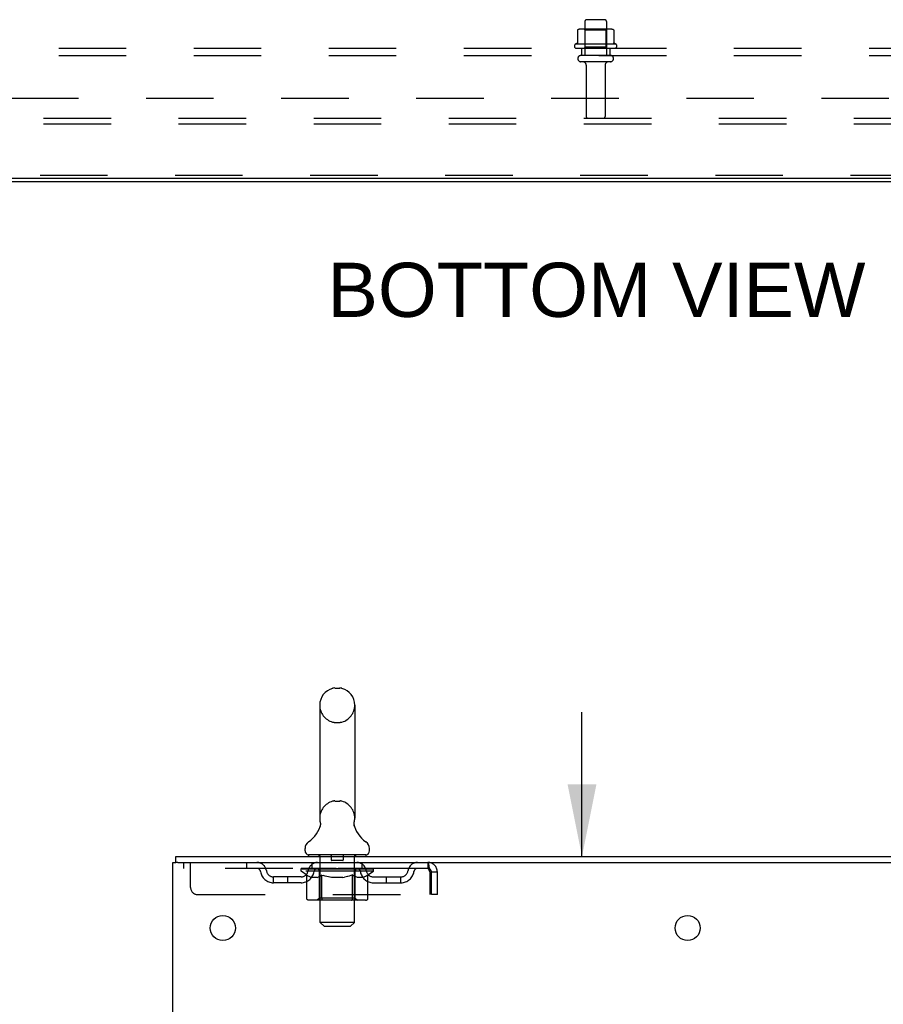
# Model space of a CAD drawing. Header units: inches. Extents: x 0 to 215, y 0 to 139.
# Tile 91 of 103: x 21 to 36, y 92 to 110. Entities that reach past the tile are written whole.
import ezdxf

# ---------------------------------------------------------------- set-up
doc = ezdxf.new("R2010")
doc.units = ezdxf.units.IN
doc.header["$LTSCALE"] = 11.804375
doc.header["$MEASUREMENT"] = 0
doc.linetypes.add('HIDDEN', pattern=[0.2, 0.1, -0.1])
doc.layers.get('0').update_dxf_attribs({"linetype": 'CONTINUOUS'})
for name, color, linetype in [('DEFAULT_2', 8, 'HIDDEN'), ('DIMENSIONS', 7, 'CONTINUOUS'), ('SUBPANEL', 7, 'CONTINUOUS')]:
    doc.layers.add(name, color=color, linetype=linetype)
doc.styles.get("Standard").update_dxf_attribs({"font": 'arial.ttf'})
doc.dimstyles.new('DIMSTYLE_1', dxfattribs={"dimtxt": 0.946875, "dimasz": 1.2625, "dimexe": 0.09, "dimexo": 0.07, "dimgap": 0.0375, "dimtad": 0, "dimtih": 1, "dimtoh": 1, "dimzin": 4, "dimdsep": 46, "dimtxsty": 'Standard', "dimblk": '_FILLED', "dimblk1": '_FILLED', "dimblk2": '_FILLED', "dimcen": 0.09, "dimadec": 3, "dimazin": 1, "dimtfac": 1, "dimtdec": 3, "dimtofl": 0, "dimtmove": 0, "dimatfit": 3, "dimldrblk": '_FILLED', "dimfxl": 0, "dimtolj": 1, "dimtzin": 4, "dimarcsym": 0})

# ---------------------------------------------------------------- blocks, each defined once
blk = doc.blocks.new('_FILLED')
at = {"color": 0, "linetype": 'ByBlock'}
blk.add_solid([(0, 0), (-1, 0.2), (-1, -0.2)], dxfattribs=at)
blk = doc.blocks.new('*D13')
at = {"layer": 'DIMENSIONS', "color": 2, "linetype": 'Continuous'}
for p, q in [((23.245, 32.602), (20.72, 32.602)), ((25.37, 32.602), (27.948, 32.602))]:
    blk.add_line(p, q, dxfattribs=at)
at = {"layer": 'DIMENSIONS', "color": 2, "linetype": 'Continuous', "xscale": 1.2625, "yscale": 1.2625, "zscale": 1.2625}
blk.add_blockref('_FILLED', (23.245, 32.602), dxfattribs=at)
at = {"layer": 'DIMENSIONS', "color": 2, "linetype": 'Continuous', "xscale": 1.2625, "yscale": 1.2625, "zscale": 1.2625, "rotation": 180}
blk.add_blockref('_FILLED', (25.37, 32.602), dxfattribs=at)
at = {"layer": 'DIMENSIONS', "color": 2, "linetype": 'Continuous', "insert": (28.421, 33.076), "char_height": 0.9469, "width": 2.57311, "attachment_point": 1, "line_spacing_factor": 0.9}
blk.add_mtext('2.13', dxfattribs=at)
blk = doc.blocks.new('*D17')
at = {"layer": 'DIMENSIONS', "color": 2, "linetype": 'Continuous'}
for p, q in [((30.398, 95.001), (30.398, 97.526)), ((30.398, 91.626), (30.398, 88.557)), ((30.398, 88.557), (31.503, 88.557))]:
    blk.add_line(p, q, dxfattribs=at)
at = {"layer": 'DIMENSIONS', "color": 2, "linetype": 'Continuous', "xscale": 1.2625, "yscale": 1.2625, "zscale": 1.2625}
for p, rotation in [((30.398, 95.001), 270), ((30.398, 91.626), 90)]:
    blk.add_blockref('_FILLED', p, dxfattribs=dict(at, rotation=rotation))
at = {"layer": 'DIMENSIONS', "color": 2, "linetype": 'Continuous', "insert": (31.977, 89.031), "char_height": 0.9469, "width": 2.57311, "attachment_point": 1, "line_spacing_factor": 0.9}
blk.add_mtext('3.38', dxfattribs=at)

msp = doc.modelspace()

# ---------------------------------------------------------------- linework, layer by layer
at = {"color": 3, "linetype": 'Continuous'}
for p, q in [((50.65, 106.853), (10.624, 106.853)), ((23.245, 9.105), (23.245, 94.897)), ((23.245, 94.897), (23.301, 94.897)), ((23.297, 95.001), (40.998, 95.001)), ((23.335, 94.897), (40.998, 94.897))]:
    msp.add_line(p, q, dxfattribs=at)
at = {"color": 7, "linetype": 'Continuous'}
for p, q in [((18.012, 106.801), (43.262, 106.801)), ((26.076, 97.946), (26.164, 97.946)), ((25.814, 97.646), (25.814, 95.671)), ((26.426, 97.646), (26.426, 95.671)), ((26.414, 95.577), (26.415, 95.582)), ((26.414, 95.572), (26.414, 95.577)), ((26.414, 95.567), (26.414, 95.572)), ((26.414, 95.562), (26.414, 95.567)), ((26.414, 95.557), (26.414, 95.562)), ((26.415, 95.552), (26.414, 95.557)), ((26.415, 95.587), (26.416, 95.592)), ((26.415, 95.582), (26.415, 95.587)), ((26.415, 95.547), (26.415, 95.553)), ((26.416, 95.543), (26.415, 95.548)), ((26.417, 95.538), (26.416, 95.543)), ((26.417, 95.597), (26.418, 95.601)), ((26.418, 95.534), (26.417, 95.538)), ((25.82, 95.528), (25.818, 95.524)), ((25.557, 95.1), (25.557, 95.139)), ((25.62, 95.031), (25.62, 95.001)), ((26.62, 95.031), (25.62, 95.031)), ((26.62, 95.031), (26.62, 95.001)), ((26.682, 95.1), (26.682, 95.139)), ((23.297, 94.897), (23.297, 95.001)), ((23.335, 94.897), (23.301, 94.897))]:
    msp.add_line(p, q, dxfattribs=at)
for points in [[(25.822, 95.601), (25.823, 95.597), (25.824, 95.592), (25.824, 95.587), (25.825, 95.582), (25.825, 95.577), (25.826, 95.572), (25.826, 95.568), (25.826, 95.563), (25.825, 95.558), (25.825, 95.553), (25.824, 95.548), (25.823, 95.543), (25.822, 95.538), (25.821, 95.533), (25.82, 95.528)], [(26.416, 95.592), (26.417, 95.597), (26.418, 95.601)]]:
    msp.add_lwpolyline(points, dxfattribs=at)
at = {"color": 3, "linetype": 'Continuous'}
for centre in [(24.12, 93.751), (32.245, 93.751)]:
    msp.add_circle(centre, 0.219, dxfattribs=at)
at = {"color": 7, "linetype": 'Continuous'}
for centre, radius, start, end in [((26.12, 97.646), 0.306, 105.6303, 180), ((26.076, 97.803), 0.144, 90, 105.6303), ((26.164, 97.803), 0.144, 74.3697, 90), ((26.12, 97.646), 0.306, 0, 74.3697), ((25.322, 95.688), 0.523, 304.6624, 347.2389), ((26.12, 95.671), 0.306, 180, 193.2053), ((26.918, 95.688), 0.523, 192.7611, 235.3376), ((26.12, 95.671), 0.306, 346.7947, 360), ((25.701, 95.139), 0.144, 124.6624, 180), ((26.539, 95.139), 0.144, 360, 55.3376), ((25.626, 95.1), 0.069, 180, 265), ((26.613, 95.1), 0.069, 275, 360)]:
    msp.add_arc(centre, radius, start, end, dxfattribs=at)
at = {"layer": 'DEFAULT_2', "color": 8, "linetype": 'HIDDEN'}
for p, q in [((30.45, 109.6), (30.45, 109.005)), ((30.795, 109.63), (30.48, 109.63)), ((30.825, 109.6), (30.825, 109.005)), ((30.318, 109.444), (30.318, 109.226)), ((30.893, 109.466), (30.381, 109.466)), ((30.454, 109.446), (30.434, 109.466)), ((30.821, 109.446), (30.454, 109.446)), ((30.454, 109.15), (30.454, 109.446)), ((30.821, 109.446), (30.841, 109.466)), ((30.821, 109.15), (30.821, 109.446)), ((30.956, 109.444), (30.956, 109.226)), ((30.993, 109.2), (30.281, 109.2)), ((30.303, 109.13), (30.971, 109.13)), ((30.454, 109.15), (30.434, 109.13)), ((30.821, 109.15), (30.454, 109.15)), ((30.821, 109.15), (30.841, 109.13)), ((30.895, 109.005), (30.38, 109.005)), ((30.895, 108.895), (30.38, 108.895)), ((30.472, 108.832), (30.472, 107.935)), ((30.802, 108.832), (30.802, 107.935)), ((48.137, 107.905), (13.137, 107.905)), ((48.137, 107.801), (13.137, 107.801)), ((48.075, 106.905), (13.2, 106.905)), ((26.076, 97.346), (26.164, 97.346)), ((26.076, 95.971), (26.164, 95.971)), ((25.8, 95.031), (25.8, 95.001)), ((26.015, 95.021), (26.015, 94.941)), ((26.225, 95.021), (26.225, 94.941)), ((26.44, 95.031), (26.44, 95.001)), ((23.432, 94.897), (23.432, 94.793)), ((23.557, 94.459), (23.557, 94.897)), ((24.532, 94.897), (24.532, 94.793)), ((25.682, 94.793), (25.682, 94.897)), ((25.82, 93.85), (25.82, 95.001)), ((26.215, 94.931), (26.025, 94.931)), ((26.42, 93.85), (26.42, 95.001)), ((26.557, 94.793), (26.557, 94.897)), ((27.703, 94.897), (27.703, 94.793)), ((27.703, 94.793), (23.432, 94.793)), ((25.487, 94.746), (25.487, 94.793)), ((25.586, 94.677), (25.487, 94.746)), ((26.753, 94.746), (25.487, 94.746)), ((25.496, 94.786), (25.496, 94.793)), ((25.505, 94.783), (25.505, 94.786)), ((25.505, 94.783), (26.735, 94.783)), ((25.514, 94.783), (25.514, 94.786)), ((25.515, 94.783), (25.515, 94.786)), ((25.525, 94.786), (25.525, 94.793)), ((25.541, 94.783), (25.541, 94.786)), ((25.543, 94.783), (25.543, 94.786)), ((25.571, 94.786), (25.571, 94.793)), ((25.586, 94.783), (25.586, 94.786)), ((25.586, 94.272), (25.586, 94.677)), ((25.586, 94.677), (25.6, 94.667)), ((25.589, 94.783), (25.589, 94.786)), ((25.793, 94.786), (25.592, 94.786)), ((25.635, 94.786), (25.635, 94.793)), ((25.636, 94.783), (25.636, 94.786)), ((25.637, 94.783), (25.637, 94.786)), ((25.64, 94.783), (25.64, 94.786)), ((25.647, 94.783), (25.647, 94.786)), ((25.647, 94.783), (25.647, 94.786)), ((25.65, 94.783), (25.65, 94.786)), ((25.654, 94.783), (25.654, 94.787)), ((25.658, 94.783), (25.658, 94.786)), ((25.672, 94.783), (25.672, 94.786)), ((25.69, 94.783), (25.69, 94.786)), ((25.691, 94.783), (25.691, 94.789)), ((25.711, 94.783), (25.711, 94.786)), ((25.711, 94.783), (25.711, 94.786)), ((25.713, 94.786), (25.713, 94.793)), ((25.722, 94.783), (25.722, 94.786)), ((25.727, 94.783), (25.727, 94.786)), ((25.736, 94.783), (25.736, 94.786)), ((25.747, 94.783), (25.747, 94.79)), ((25.763, 94.783), (25.763, 94.786)), ((25.766, 94.783), (25.766, 94.786)), ((25.793, 94.783), (25.793, 94.786)), ((25.86, 94.786), (25.798, 94.786)), ((25.803, 94.786), (25.803, 94.793)), ((25.807, 94.274), (25.807, 94.743)), ((25.81, 94.783), (25.81, 94.786)), ((25.815, 94.783), (25.815, 94.786)), ((25.821, 94.783), (25.821, 94.791)), ((25.825, 94.783), (25.825, 94.786)), ((25.836, 94.783), (25.836, 94.786)), ((25.853, 94.677), (25.839, 94.667)), ((25.853, 94.272), (25.853, 94.677)), ((25.853, 94.677), (25.882, 94.667)), ((25.86, 94.783), (25.86, 94.786)), ((25.935, 94.786), (25.876, 94.786)), ((25.896, 94.783), (25.896, 94.786)), ((25.903, 94.786), (25.903, 94.793)), ((25.907, 94.783), (25.907, 94.786)), ((25.909, 94.783), (25.909, 94.792)), ((25.912, 94.783), (25.912, 94.786)), ((25.919, 94.783), (25.919, 94.786)), ((25.935, 94.783), (25.935, 94.786)), ((26.015, 94.786), (25.961, 94.786)), ((25.974, 94.783), (25.974, 94.786)), ((26.005, 94.786), (26.12, 94.793)), ((26.01, 94.786), (26.01, 94.793)), ((26.01, 94.786), (26.01, 94.793)), ((26.01, 94.793), (26.01, 94.793)), ((26.01, 94.783), (26.01, 94.786)), ((26.014, 94.783), (26.014, 94.786)), ((26.015, 94.783), (26.015, 94.786)), ((26.016, 94.783), (26.016, 94.786)), ((26.099, 94.786), (26.051, 94.786)), ((26.056, 94.783), (26.056, 94.786)), ((26.099, 94.783), (26.099, 94.786)), ((26.117, 94.786), (26.117, 94.786)), ((26.117, 94.783), (26.117, 94.786)), ((26.117, 94.783), (26.117, 94.786)), ((26.12, 94.786), (26.12, 94.793)), ((26.12, 94.793), (26.234, 94.786)), ((26.122, 94.783), (26.122, 94.786)), ((26.122, 94.786), (26.123, 94.786)), ((26.123, 94.783), (26.123, 94.786)), ((26.141, 94.783), (26.141, 94.786)), ((26.141, 94.786), (26.189, 94.786)), ((26.183, 94.783), (26.183, 94.786)), ((26.224, 94.783), (26.224, 94.786)), ((26.224, 94.783), (26.224, 94.786)), ((26.224, 94.786), (26.279, 94.786)), ((26.225, 94.783), (26.225, 94.786)), ((26.229, 94.786), (26.229, 94.793)), ((26.229, 94.793), (26.23, 94.793)), ((26.229, 94.783), (26.229, 94.786)), ((26.23, 94.786), (26.23, 94.793)), ((26.266, 94.783), (26.266, 94.786)), ((26.305, 94.783), (26.305, 94.786)), ((26.305, 94.786), (26.364, 94.786)), ((26.32, 94.783), (26.32, 94.786)), ((26.328, 94.783), (26.328, 94.786)), ((26.33, 94.783), (26.33, 94.792)), ((26.333, 94.783), (26.333, 94.786)), ((26.336, 94.786), (26.336, 94.793)), ((26.344, 94.783), (26.344, 94.786)), ((26.389, 94.678), (26.359, 94.668)), ((26.38, 94.783), (26.38, 94.786)), ((26.38, 94.786), (26.442, 94.786)), ((26.389, 94.272), (26.389, 94.678)), ((26.404, 94.783), (26.404, 94.786)), ((26.415, 94.783), (26.415, 94.786)), ((26.419, 94.783), (26.419, 94.791)), ((26.425, 94.783), (26.425, 94.786)), ((26.43, 94.783), (26.43, 94.786)), ((26.433, 94.274), (26.433, 94.743)), ((26.436, 94.786), (26.436, 94.793)), ((26.447, 94.783), (26.447, 94.786)), ((26.447, 94.786), (26.753, 94.786)), ((26.474, 94.783), (26.474, 94.786)), ((26.477, 94.783), (26.477, 94.786)), ((26.493, 94.783), (26.493, 94.79)), ((26.504, 94.783), (26.504, 94.786)), ((26.513, 94.783), (26.513, 94.786)), ((26.517, 94.783), (26.517, 94.786)), ((26.527, 94.786), (26.527, 94.793)), ((26.528, 94.783), (26.528, 94.786)), ((26.528, 94.783), (26.528, 94.786)), ((26.549, 94.783), (26.549, 94.789)), ((26.549, 94.783), (26.549, 94.786)), ((26.567, 94.783), (26.567, 94.786)), ((26.582, 94.783), (26.582, 94.786)), ((26.586, 94.783), (26.586, 94.787)), ((26.589, 94.783), (26.589, 94.786)), ((26.593, 94.783), (26.593, 94.786)), ((26.593, 94.783), (26.593, 94.786)), ((26.6, 94.783), (26.6, 94.786)), ((26.603, 94.783), (26.603, 94.786)), ((26.604, 94.783), (26.604, 94.786)), ((26.605, 94.786), (26.605, 94.793)), ((26.632, 94.789), (26.752, 94.791)), ((26.632, 94.786), (26.632, 94.789)), ((26.656, 94.678), (26.641, 94.668)), ((26.651, 94.783), (26.651, 94.786)), ((26.654, 94.783), (26.654, 94.786)), ((26.656, 94.678), (26.753, 94.746)), ((26.656, 94.272), (26.656, 94.678)), ((26.668, 94.786), (26.668, 94.793)), ((26.697, 94.783), (26.697, 94.786)), ((26.699, 94.783), (26.699, 94.786)), ((26.715, 94.786), (26.715, 94.793)), ((26.725, 94.783), (26.725, 94.786)), ((26.726, 94.783), (26.726, 94.786)), ((26.735, 94.783), (26.735, 94.786)), ((26.743, 94.786), (26.743, 94.793)), ((26.752, 94.786), (26.752, 94.791)), ((26.753, 94.746), (26.753, 94.786)), ((27.705, 94.792), (27.703, 94.793)), ((27.736, 94.73), (27.736, 94.334)), ((27.766, 94.334), (27.766, 94.73)), ((27.87, 94.73), (27.766, 94.73)), ((27.87, 94.334), (27.87, 94.73)), ((25.005, 94.542), (25.005, 94.646)), ((25.488, 94.646), (25.005, 94.646)), ((25.488, 94.542), (25.005, 94.542)), ((25.255, 94.542), (25.255, 94.646)), ((25.614, 94.659), (25.6, 94.667)), ((25.627, 94.651), (25.614, 94.659)), ((25.641, 94.645), (25.627, 94.651)), ((25.654, 94.639), (25.641, 94.645)), ((25.667, 94.635), (25.654, 94.639)), ((25.771, 94.635), (25.667, 94.635)), ((25.771, 94.635), (25.785, 94.639)), ((25.798, 94.645), (25.785, 94.639)), ((25.812, 94.651), (25.798, 94.645)), ((25.826, 94.659), (25.812, 94.651)), ((25.839, 94.668), (25.825, 94.659)), ((25.911, 94.659), (25.882, 94.667)), ((25.938, 94.651), (25.91, 94.659)), ((25.966, 94.645), (25.938, 94.651)), ((25.994, 94.639), (25.966, 94.645)), ((26.021, 94.635), (25.993, 94.639)), ((26.219, 94.635), (26.021, 94.635)), ((26.219, 94.635), (26.247, 94.639)), ((26.275, 94.645), (26.247, 94.639)), ((26.303, 94.652), (26.274, 94.645)), ((26.331, 94.659), (26.302, 94.651)), ((26.36, 94.668), (26.331, 94.659)), ((26.447, 94.645), (26.432, 94.651)), ((26.461, 94.639), (26.447, 94.645)), ((26.475, 94.635), (26.461, 94.639)), ((26.569, 94.635), (26.475, 94.635)), ((26.569, 94.635), (26.583, 94.639)), ((26.598, 94.645), (26.583, 94.639)), ((26.612, 94.652), (26.598, 94.645)), ((26.627, 94.659), (26.612, 94.651)), ((26.641, 94.668), (26.626, 94.659)), ((26.751, 94.646), (27.234, 94.646)), ((26.751, 94.542), (27.234, 94.542)), ((26.984, 94.542), (26.984, 94.646)), ((27.234, 94.542), (27.234, 94.646)), ((23.682, 94.334), (27.736, 94.334)), ((27.87, 94.334), (27.766, 94.334)), ((26.613, 94.235), (25.629, 94.235)), ((25.807, 94.274), (25.767, 94.235)), ((26.433, 94.274), (25.807, 94.274)), ((25.865, 94.239), (25.862, 94.241)), ((25.87, 94.236), (25.867, 94.237)), ((25.872, 94.235), (25.87, 94.236)), ((25.875, 94.235), (25.872, 94.235)), ((26.433, 94.274), (26.472, 94.235)), ((25.889, 93.781), (25.82, 93.85)), ((26.42, 93.85), (25.82, 93.85)), ((26.351, 93.781), (26.42, 93.85)), ((25.889, 93.781), (26.351, 93.781))]:
    msp.add_line(p, q, dxfattribs=at)
for points in [[(30.324, 109.454), (30.323, 109.453), (30.321, 109.452), (30.32, 109.45), (30.319, 109.449), (30.319, 109.447), (30.318, 109.446), (30.318, 109.444)], [(30.95, 109.454), (30.951, 109.453), (30.953, 109.452), (30.954, 109.45), (30.955, 109.449), (30.955, 109.447), (30.956, 109.446), (30.956, 109.444)], [(30.318, 109.226), (30.318, 109.225), (30.318, 109.224), (30.318, 109.223), (30.317, 109.222), (30.317, 109.221), (30.317, 109.221), (30.316, 109.22), (30.316, 109.22), (30.316, 109.219), (30.315, 109.219), (30.315, 109.219), (30.315, 109.218), (30.314, 109.218), (30.314, 109.218), (30.314, 109.218), (30.313, 109.218), (30.313, 109.217), (30.313, 109.217)], [(30.961, 109.217), (30.961, 109.217), (30.961, 109.218), (30.96, 109.218), (30.96, 109.218), (30.96, 109.218), (30.96, 109.218), (30.959, 109.219), (30.959, 109.219), (30.959, 109.219), (30.958, 109.22), (30.958, 109.22), (30.958, 109.221), (30.957, 109.221), (30.957, 109.222), (30.957, 109.223), (30.956, 109.224), (30.956, 109.225), (30.956, 109.226)], [(27.703, 94.897), (27.705, 94.896), (27.708, 94.893), (27.71, 94.887), (27.712, 94.88), (27.715, 94.871), (27.717, 94.86), (27.719, 94.848), (27.722, 94.834), (27.724, 94.819), (27.726, 94.802), (27.729, 94.785), (27.731, 94.767), (27.733, 94.749), (27.736, 94.73)], [(26.389, 94.678), (26.404, 94.668), (26.418, 94.659)], [(27.705, 94.792), (27.708, 94.791), (27.71, 94.789), (27.712, 94.787), (27.715, 94.783), (27.717, 94.779), (27.719, 94.774), (27.722, 94.769), (27.724, 94.763), (27.726, 94.757), (27.729, 94.751), (27.731, 94.744), (27.733, 94.737), (27.736, 94.73)], [(26.433, 94.651), (26.418, 94.659), (26.403, 94.668)], [(25.629, 94.235), (25.624, 94.235), (25.618, 94.236), (25.613, 94.237), (25.609, 94.239), (25.604, 94.241), (25.6, 94.244), (25.596, 94.248), (25.592, 94.252), (25.59, 94.256), (25.588, 94.261), (25.586, 94.266), (25.586, 94.272)], [(25.854, 94.261), (25.854, 94.266), (25.853, 94.272)], [(25.855, 94.256), (25.854, 94.261), (25.854, 94.266), (25.853, 94.272)], [(25.867, 94.237), (25.865, 94.239), (25.862, 94.241), (25.86, 94.244), (25.858, 94.248), (25.857, 94.252), (25.855, 94.256)], [(25.86, 94.244), (25.858, 94.248), (25.857, 94.252)], [(26.367, 94.235), (26.37, 94.235), (26.372, 94.236), (26.375, 94.237), (26.377, 94.239), (26.38, 94.241), (26.382, 94.244), (26.384, 94.248), (26.385, 94.252), (26.387, 94.256), (26.388, 94.261), (26.388, 94.266), (26.389, 94.272)], [(26.613, 94.235), (26.619, 94.235), (26.624, 94.236), (26.629, 94.237), (26.634, 94.239), (26.638, 94.241), (26.642, 94.244), (26.646, 94.248), (26.65, 94.252), (26.652, 94.256), (26.655, 94.261), (26.656, 94.266), (26.656, 94.272)]]:
    msp.add_lwpolyline(points, dxfattribs=at)
for centre, radius, start, end in [((30.48, 109.6), 0.03, 90, 180), ((30.795, 109.6), 0.03, 0, 90), ((30.381, 109.324), 0.141, 90, 113.95), ((30.893, 109.324), 0.141, 66.05, 90), ((30.303, 109.168), 0.0384, 124.4497, 270), ((30.637, 108.599), 0.698, 117.6814, 120.6631), ((30.637, 108.599), 0.698, 59.3369, 62.3186), ((30.971, 109.168), 0.0384, 270, 55.5503), ((30.38, 108.95), 0.055, 90, 270), ((30.895, 108.95), 0.055, 270, 90), ((30.41, 108.832), 0.0625, 0, 90), ((30.865, 108.832), 0.0625, 90, 180), ((30.502, 107.935), 0.03, 180, 270), ((30.772, 107.935), 0.03, 270, 360), ((26.12, 97.646), 0.306, 180, 254.3697), ((26.12, 97.646), 0.306, 285.6303, 360), ((26.076, 97.49), 0.144, 254.3697, 270), ((26.164, 97.49), 0.144, 270, 285.6303), ((26.12, 95.671), 0.306, 105.6303, 180), ((26.076, 95.828), 0.144, 90, 105.6303), ((26.164, 95.828), 0.144, 74.3697, 90), ((26.12, 95.671), 0.306, 0, 74.3697), ((25.626, 95.1), 0.069, 265, 270), ((25.79, 95.001), 0.03, 0, 90), ((26.005, 95.021), 0.01, 0, 90), ((26.235, 95.021), 0.01, 90, 180), ((26.45, 95.001), 0.03, 90, 180), ((26.613, 95.1), 0.069, 270, 275), ((24.716, 94.73), 0.167, 8.0716, 90), ((25.777, 94.73), 0.167, 90, 171.9284), ((26.025, 94.941), 0.01, 180, 270), ((26.215, 94.941), 0.01, 270, 360), ((26.462, 94.73), 0.167, 8.0716, 90), ((27.523, 94.73), 0.167, 90, 171.9284), ((27.703, 94.73), 0.167, 0, 90), ((24.717, 94.73), 0.0625, 7.9863, 90), ((25.005, 94.771), 0.229, 187.9863, 270), ((25.005, 94.771), 0.125, 188.0716, 270), ((25.488, 94.771), 0.125, 270, 351.9284), ((25.488, 94.771), 0.229, 270, 352.0137), ((25.777, 94.73), 0.0625, 90, 172.0137), ((25.767, 94.743), 0.0398, 0, 90), ((26.472, 94.743), 0.0398, 90, 180), ((26.463, 94.73), 0.0625, 7.9863, 90), ((26.751, 94.771), 0.229, 187.9863, 270), ((26.751, 94.771), 0.125, 188.0716, 270), ((27.234, 94.771), 0.125, 270, 351.9284), ((27.234, 94.771), 0.229, 270, 352.0137), ((27.523, 94.73), 0.0625, 90, 172.0137), ((27.703, 94.73), 0.063, 0, 90), ((23.682, 94.459), 0.125, 180, 270)]:
    msp.add_arc(centre, radius, start, end, dxfattribs=at)
for centre, major_axis, ratio, start_param, end_param in [((26.12, 94.793), (0.633, 0.007), 0.05963, 2.96643, 3.140963), ((25.467, 94.781), (0.198, 0), 0.060556, 0.430652, 1.470503), ((26.12, 94.793), (0.633, 0), 0.060556, -3.141593, -2.96706), ((25.467, 94.774), (0.198, 0.002), 0.05963, 1.376596, 1.469874), ((26.12, 94.793), (0.633, 0.013), 0.05688, 2.791345, 2.965878), ((25.442, 94.781), (0.198, 0.002), 0.05963, 0.25549, 1.295341), ((25.511, 94.781), (0.198, -0.002), 0.05963, 0.605815, 1.645666), ((26.12, 94.793), (0.633, -0.007), 0.05963, -2.96643, -2.791898), ((25.511, 94.774), (0.198, 0), 0.060556, 1.551758, 1.645036), ((25.442, 94.774), (0.198, 0.004), 0.05688, 1.20151, 1.294789), ((25.512, 94.777), (0.164, 0.002), 0.05963, 1.065228, 1.614276), ((25.492, 94.777), (0.164, 0.003), 0.05688, 0.890143, 1.43919), ((25.55, 94.777), (0.164, 0), 0.060556, 1.240391, 1.789438), ((26.12, 94.793), (0.633, 0.019), 0.052395, 2.616403, 2.790936), ((25.439, 94.781), (0.198, 0.004), 0.05688, 0.080405, 1.120256), ((25.574, 94.781), (0.198, -0.004), 0.05688, 0.7809, 1.820751), ((26.12, 94.793), (0.633, -0.013), 0.05688, -2.791345, -2.616812), ((25.574, 94.774), (0.198, -0.002), 0.05963, 1.72692, 1.820198), ((25.439, 94.774), (0.198, 0.006), 0.052395, 1.026568, 1.119847), ((25.492, 94.777), (0.164, 0.005), 0.052395, 0.715201, 1.264248), ((25.606, 94.777), (0.164, -0.002), 0.05963, 1.415553, 1.9646), ((26.12, 94.793), (0.633, 0.025), 0.046319, 2.441654, 2.616187), ((25.653, 94.781), (0.198, -0.006), 0.052395, 0.955842, 1.995693), ((25.456, 94.781), (0.198, 0.006), 0.052395, -0.094537, 0.945314), ((26.12, 94.793), (0.633, -0.019), 0.052395, -2.616403, -2.44187), ((25.653, 94.774), (0.198, -0.004), 0.05688, 1.902006, 1.995284), ((25.456, 94.774), (0.198, 0.008), 0.046319, 0.851819, 0.945098), ((25.51, 94.777), (0.164, 0.006), 0.046319, 0.540452, 1.089499), ((25.677, 94.777), (0.164, -0.003), 0.05688, 1.590638, 2.139686), ((26.12, 94.793), (0.633, 0.029), 0.038841, 2.267123, 2.441656), ((25.746, 94.781), (0.198, -0.008), 0.046319, 1.130591, 2.170442), ((25.493, 94.781), (0.198, 0.008), 0.046319, -0.269286, 0.770565), ((26.12, 94.793), (0.633, -0.025), 0.046319, -2.441654, -2.267121), ((25.746, 94.774), (0.198, -0.006), 0.052395, 2.076947, 2.170226), ((25.493, 94.774), (0.198, 0.009), 0.038841, 0.677289, 0.770567), ((25.547, 94.777), (0.164, 0.008), 0.038841, 0.365921, 0.914969), ((25.762, 94.777), (0.164, -0.005), 0.052395, 1.76558, 2.314627), ((26.12, 94.793), (0.633, 0.033), 0.030195, 2.09281, 2.267343), ((25.851, 94.781), (0.198, -0.009), 0.038841, 1.305122, 2.344973), ((25.549, 94.781), (0.198, 0.009), 0.038841, -0.443817, 0.596034), ((26.12, 94.793), (0.633, -0.029), 0.038841, -2.267123, -2.092591), ((25.851, 94.774), (0.198, -0.008), 0.046319, 2.251696, 2.344975), ((25.549, 94.774), (0.198, 0.01), 0.030195, 0.502975, 0.596254), ((25.601, 94.777), (0.164, 0.009), 0.030195, 0.191608, 0.740655), ((25.857, 94.777), (0.164, -0.006), 0.046319, 1.940329, 2.489376), ((25.623, 94.781), (0.198, 0.01), 0.030195, -0.61813, 0.421721), ((26.12, 94.793), (0.633, 0.036), 0.020645, 1.918687, 2.09322), ((25.964, 94.781), (0.198, -0.01), 0.030195, 1.479435, 2.519286), ((26.12, 94.793), (0.633, -0.033), 0.030195, -2.09281, -1.918277), ((25.964, 94.774), (0.198, -0.009), 0.038841, 2.426227, 2.519505), ((25.623, 94.774), (0.198, 0.011), 0.020645, 0.328852, 0.422131), ((25.671, 94.777), (0.164, 0.009), 0.020645, 0.017485, 0.566532), ((25.96, 94.777), (0.164, -0.008), 0.038841, 2.11486, 2.663907), ((25.711, 94.781), (0.198, 0.011), 0.020645, -0.792253, 0.247598), ((26.12, 94.793), (0.633, 0.038), 0.010478, 1.744704, 1.919237), ((26.082, 94.781), (0.198, -0.011), 0.020645, 1.653558, 2.693409), ((26.12, 94.793), (0.633, -0.036), 0.020645, -1.918687, -1.744154), ((26.082, 94.774), (0.198, -0.01), 0.030195, 2.60054, 2.693819), ((25.711, 94.774), (0.198, 0.012), 0.010478, 0.154869, 0.248148), ((25.755, 94.777), (0.164, 0.01), 0.010478, 6.126688, 6.675735), ((26.069, 94.777), (0.164, -0.009), 0.030195, 2.289173, 2.83822), ((25.812, 94.781), (0.198, 0.012), 0.010478, -0.966236, -0.000846), ((26.201, 94.781), (0.198, -0.012), 0.010478, 1.827541, 2.867392), ((26.12, 94.793), (0.633, -0.038), 0.010478, -1.744704, -1.570171), ((26.201, 94.774), (0.198, -0.011), 0.020645, 2.774664, 2.867942), ((26.179, 94.777), (0.164, -0.009), 0.020645, 2.463296, 3.012344), ((26.039, 94.781), (0.198, 0.012), 0.010478, 0.274201, 1.314052), ((25.953, 94.777), (0.164, 0.01), 0.010478, -0.000483, 0.504314), ((25.923, 94.774), (0.198, 0.012), 0.010478, 0.099668, 0.192946), ((26.12, 94.793), (0.633, 0.038), 0.010478, -1.571421, -1.396888), ((26.317, 94.774), (0.198, -0.012), 0.010478, 2.948646, 3.041925), ((26.287, 94.777), (0.164, -0.01), 0.010478, 2.637279, 3.142076), ((26.158, 94.781), (0.198, 0.011), 0.020645, 0.448184, 1.488034), ((26.061, 94.777), (0.164, 0.009), 0.020645, 0.129249, 0.678296), ((26.039, 94.774), (0.198, 0.011), 0.020645, 0.273651, 0.366929), ((26.427, 94.781), (0.198, -0.012), 0.010478, -3.140747, -2.175357), ((26.12, 94.793), (0.633, 0.036), 0.020645, -1.397439, -1.222906), ((26.12, 94.793), (0.633, -0.038), 0.010478, 1.222355, 1.396888), ((26.276, 94.781), (0.198, 0.01), 0.030195, 0.622307, 1.662158), ((26.171, 94.777), (0.164, 0.009), 0.030195, 0.303372, 0.852419), ((26.484, 94.777), (0.164, -0.01), 0.010478, 2.749043, 3.29809), ((26.528, 94.781), (0.198, -0.011), 0.020645, 2.893995, 3.933846), ((26.158, 94.774), (0.198, 0.01), 0.030195, 0.447774, 0.541052), ((26.528, 94.774), (0.198, -0.012), 0.010478, 2.893445, 2.986723), ((26.12, 94.793), (0.633, 0.033), 0.030195, -1.223315, -1.048783), ((26.12, 94.793), (0.633, -0.036), 0.020645, 1.048373, 1.222906), ((26.389, 94.781), (0.198, 0.009), 0.038841, 0.79662, 1.836471), ((26.279, 94.777), (0.164, 0.008), 0.038841, 0.477686, 1.026733), ((26.568, 94.777), (0.164, -0.009), 0.020645, 2.57506, 3.124108), ((26.617, 94.781), (0.198, -0.01), 0.030195, 2.719872, 3.759723), ((26.493, 94.781), (0.198, 0.008), 0.046319, 0.971151, 2.011002), ((26.276, 94.774), (0.198, 0.009), 0.038841, 0.622087, 0.715366), ((26.617, 94.774), (0.198, -0.011), 0.020645, 2.719462, 2.812741), ((26.12, 94.793), (0.633, 0.029), 0.038841, -1.049002, -0.874469), ((26.12, 94.793), (0.633, -0.033), 0.030195, 0.87425, 1.048783), ((26.383, 94.777), (0.164, 0.006), 0.046319, 0.652216, 1.201263), ((26.587, 94.781), (0.198, 0.006), 0.052395, 1.1459, 2.185751), ((26.638, 94.777), (0.164, -0.009), 0.030195, 2.400937, 2.949985), ((26.691, 94.781), (0.198, -0.009), 0.038841, 2.545558, 3.585409), ((26.478, 94.777), (0.164, 0.005), 0.052395, 0.826965, 1.376012), ((26.389, 94.774), (0.198, 0.008), 0.046319, 0.796618, 0.889896), ((26.691, 94.774), (0.198, -0.01), 0.030195, 2.545339, 2.638617), ((26.666, 94.781), (0.198, 0.004), 0.05688, 1.320842, 2.360692), ((26.12, 94.793), (0.633, 0.025), 0.046319, -0.874471, -0.699939), ((26.12, 94.793), (0.633, -0.029), 0.038841, 0.699936, 0.874469), ((26.747, 94.781), (0.198, -0.008), 0.046319, 2.371028, 3.410879), ((26.693, 94.777), (0.164, -0.008), 0.038841, 2.226624, 2.775671), ((26.729, 94.781), (0.198, 0.002), 0.05963, 1.495927, 2.535778), ((26.563, 94.777), (0.164, 0.003), 0.05688, 1.001907, 1.550954), ((26.784, 94.781), (0.198, -0.006), 0.052395, 2.196279, 3.23613), ((26.73, 94.777), (0.164, -0.006), 0.046319, 2.052093, 2.601141), ((26.493, 94.774), (0.198, 0.006), 0.052395, 0.971367, 1.064645), ((26.773, 94.781), (0.198, 0), 0.060556, 2.364024, 2.71094), ((26.747, 94.774), (0.198, -0.009), 0.038841, 2.371026, 2.464304), ((26.801, 94.781), (0.198, -0.004), 0.05688, 2.021337, 3.061188), ((26.12, 94.793), (0.633, 0.019), 0.052395, -0.699723, -0.52519), ((26.12, 94.793), (0.633, -0.025), 0.046319, 0.525406, 0.699939), ((26.797, 94.781), (0.198, -0.002), 0.05963, 1.846251, 2.886102), ((26.634, 94.777), (0.164, 0.002), 0.05963, 1.176993, 1.72604), ((26.748, 94.777), (0.164, -0.005), 0.052395, 1.877344, 2.426392), ((26.689, 94.777), (0.164, 0), 0.060556, 1.352155, 1.901202), ((26.747, 94.777), (0.164, -0.003), 0.05688, 1.702402, 2.25145), ((26.728, 94.777), (0.164, -0.002), 0.05963, 1.527317, 2.076364), ((26.587, 94.774), (0.198, 0.004), 0.05688, 1.146309, 1.239587), ((26.784, 94.774), (0.198, -0.008), 0.046319, 2.196495, 2.289773), ((26.12, 94.793), (0.633, 0.013), 0.05688, -0.524781, -0.350248), ((26.12, 94.793), (0.633, -0.019), 0.052395, 0.350657, 0.52519), ((26.773, 94.774), (0.198, -0.002), 0.05963, 1.764997, 1.971333), ((26.666, 94.774), (0.198, 0.002), 0.05963, 1.321394, 1.414673), ((26.801, 94.774), (0.198, -0.006), 0.052395, 2.021746, 2.115024), ((26.12, 94.793), (0.633, 0.007), 0.05963, -0.349695, -0.175162), ((26.12, 94.793), (0.633, -0.013), 0.05688, 0.175715, 0.350248), ((26.729, 94.774), (0.198, 0), 0.060556, 1.496556, 1.589835), ((26.797, 94.774), (0.198, -0.004), 0.05688, 1.846804, 1.940083), ((26.12, 94.793), (0.633, -0.007), 0.05963, 6.27665, 6.458348), ((26.12, 94.793), (0.633, 0), 0.060556, -0.174533, -0.058352)]:
    msp.add_ellipse(centre, major_axis=major_axis, ratio=ratio, start_param=start_param, end_param=end_param, dxfattribs=at)
at = {"layer": 'SUBPANEL', "color": 8, "linetype": 'HIDDEN'}
for p, q in [((14.168, 109.13), (47.106, 109.13)), ((30.387, 109.13), (30.387, 109.005)), ((30.887, 109.13), (30.887, 109.005)), ((14.168, 109.005), (47.106, 109.005)), ((20.418, 108.255), (40.856, 108.255))]:
    msp.add_line(p, q, dxfattribs=at)

# ---------------------------------------------------------------- texts
at = {"layer": 'DIMENSIONS', "color": 2, "linetype": 'Continuous', "insert": (30.651, 105.381), "char_height": 0.94688, "width": 9.38427, "attachment_point": 2, "line_spacing_factor": 0.9}
msp.add_mtext('BOTTOM VIEW', dxfattribs=at)

# ---------------------------------------------------------------- dimensions: what is measured, and where the dimension line sits
at = {"layer": 'DIMENSIONS', "color": 2, "linetype": 'Continuous'}
for base, p1, p2, angle, picture, middle in [((30.398487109, 95.000841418), (37.369830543, 91.625841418), (40.998330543, 95.000841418), 90, '*D17', (33.260176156, 88.551936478)), ((23.244830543, 32.602173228), (25.369830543, 11.125841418), (23.244830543, 94.856841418), 180, '*D13', (29.695949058, 32.596894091))]:
    dim = msp.add_linear_dim(base=base, p1=p1, p2=p2, angle=angle, dimstyle='DIMSTYLE_1', dxfattribs=at)
    dim.commit()
    dim.dimension.update_dxf_attribs({"geometry": picture, "text_midpoint": middle, "dimtype": 160})

doc.saveas('drawing.dxf')
